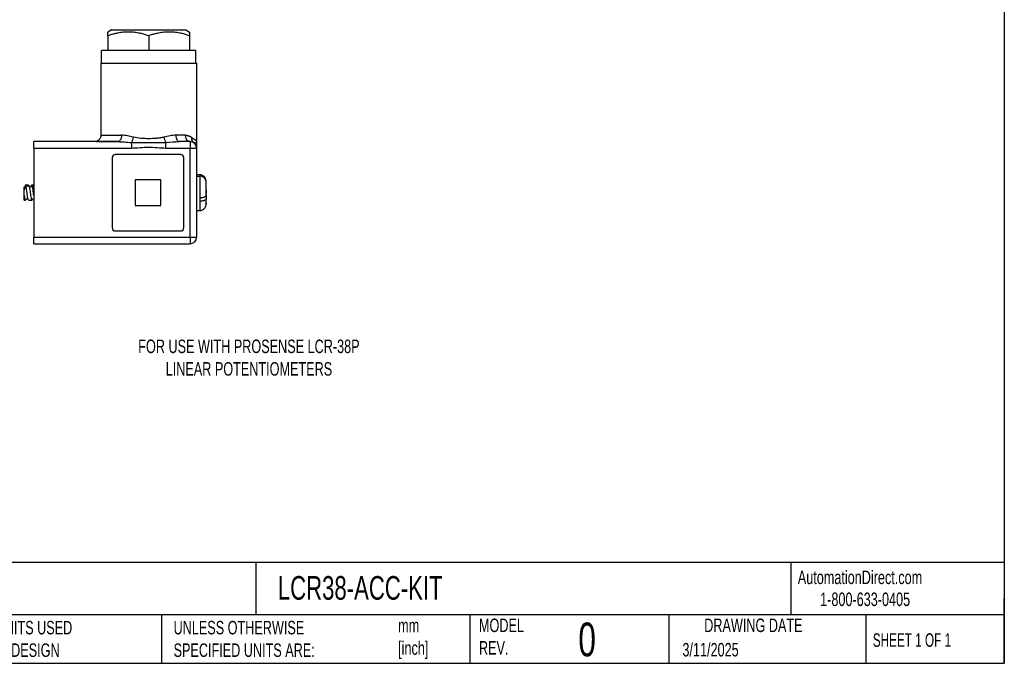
# Model space of a CAD drawing. Header units: millimetres. Extents: x 6 to 273, y 6 to 210.
# Tile 2 of 4: x 119 to 273, y 6 to 107. Entities that reach past the tile are written whole.
import ezdxf

# ---------------------------------------------------------------- set-up
doc = ezdxf.new("R2010")
doc.units = ezdxf.units.MM
doc.layers.add('DIMENSIONS', color=140, linetype='Continuous', lineweight=25)
doc.layers.add('TEXT', color=140, linetype='Continuous', lineweight=25)
doc.styles.add('SLDTEXTSTYLE0', font='TXT', dxfattribs={"width": 0.7})
doc.styles.add('SLDTEXTSTYLE1', font='TXT', dxfattribs={"width": 0.65})

msp = doc.modelspace()

# ---------------------------------------------------------------- linework, layer by layer
for p, q in [((133.14, 105.6), (132.57, 105.28)), ((133.14, 105.6), (144.8, 105.6)), ((144.8, 105.6), (145.37, 105.28)), ((132.57, 104.7), (132.57, 102.4)), ((138.97, 104.7), (138.97, 102.4)), ((145.37, 104.7), (145.37, 102.4)), ((132.57, 102.4), (131.58, 102.4)), ((131.58, 100.4), (131.58, 102.4)), ((138.97, 102.4), (132.57, 102.4)), ((145.37, 102.4), (138.97, 102.4)), ((146.36, 102.4), (145.37, 102.4)), ((146.36, 100.4), (146.36, 102.4)), ((131.47, 100.4), (131.47, 89.1)), ((131.47, 100.4), (146.47, 100.4)), ((146.47, 100.4), (146.47, 88.1)), ((120.97, 87.1), (120.97, 88.1)), ((134.15, 88.1), (120.97, 88.1)), ((131.47, 89.1), (134.72, 89.1)), ((141.66, 87.1), (141.66, 87.95)), ((144.71, 89.1), (143.23, 89.1)), ((145.47, 88.1), (143.79, 88.1)), ((145.47, 88.1), (145.47, 87.1)), ((120.97, 87.1), (136.28, 87.1)), ((120.97, 87.1), (120.97, 73.1)), ((141.66, 87.1), (145.47, 87.1)), ((145.47, 73.1), (145.47, 87.1)), ((145.47, 87.1), (146.47, 87.1)), ((146.11, 87.91), (146.04, 87.93)), ((146.47, 87.1), (146.47, 73.1)), ((133.27, 85.6), (133.27, 74.6)), ((143.97, 86.1), (133.77, 86.1)), ((144.47, 74.6), (144.47, 85.6)), ((136.87, 82.1), (136.87, 78.1)), ((140.87, 82.1), (136.87, 82.1)), ((140.87, 78.1), (140.87, 82.1)), ((146.97, 82.9), (146.47, 82.9)), ((146.47, 82.69), (146.97, 82.69)), ((146.97, 82.9), (146.97, 82.69)), ((146.97, 82.69), (146.97, 79.31)), ((120.16, 81.29), (119.66, 81.29)), ((119.72, 81.2), (120.22, 81.2)), ((120.16, 81.29), (120.22, 81.2)), ((120.97, 81.29), (120.66, 81.29)), ((120.72, 81.2), (120.97, 81.2)), ((147.97, 80.5), (147.97, 79.94)), ((119.47, 78.92), (119.47, 79.64)), ((119.47, 78.92), (119.66, 78.92)), ((119.72, 79.01), (119.75, 79.14)), ((120.16, 78.92), (120.66, 78.92)), ((120.72, 79.01), (120.75, 79.14)), ((146.97, 79.31), (146.97, 78.76)), ((146.97, 78.76), (146.97, 77.3)), ((147.97, 79.71), (147.97, 79.94)), ((147.97, 79.71), (147.97, 79.15)), ((136.87, 78.1), (140.87, 78.1)), ((146.47, 77.3), (146.97, 77.3)), ((133.77, 74.1), (143.97, 74.1)), ((145.47, 73.1), (120.97, 73.1)), ((120.97, 72.1), (120.97, 73.1)), ((145.47, 73.1), (145.47, 72.1)), ((146.47, 73.1), (145.47, 73.1)), ((120.97, 72.1), (145.47, 72.1))]:
    msp.add_line(p, q)
at = {"flags": 128}
for points in [[(134.72, 89.1), (134.71, 88.91), (134.67, 88.72), (134.62, 88.55), (134.55, 88.4), (134.47, 88.27), (134.37, 88.18), (134.26, 88.12), (134.15, 88.1)], [(143.23, 89.1), (143.24, 88.91), (143.27, 88.72), (143.32, 88.55), (143.39, 88.4), (143.48, 88.27), (143.58, 88.18), (143.68, 88.12), (143.79, 88.1)]]:
    msp.add_lwpolyline(points, dxfattribs=at)
for centre, radius, start, end in [((134.4, 89.14), 2.22, 327.7712, 351.2305), ((145.61, 89), 0.906, 173.4238, 261.3869), ((145.47, 87.1), 1, 0, 90), ((146.54, 88.61), 0.846, 170.2266, 233.6251), ((133.77, 85.6), 0.5, 90, 180), ((143.97, 85.6), 0.5, 0, 90), ((133.77, 74.6), 0.5, 180, 270), ((143.97, 74.6), 0.5, 270, 0), ((145.47, 73.1), 1, 270, 0)]:
    msp.add_arc(centre, radius, start, end)
for points, knots in [([(138.97, 104.7), (138.86, 104.74), (138.65, 104.81), (138.32, 104.9), (138.01, 104.99), (137.7, 105.06), (137.22, 105.16), (136.58, 105.25), (135.78, 105.29), (134.97, 105.25), (134.26, 105.15), (133.64, 105.02), (133.11, 104.88), (132.75, 104.76), (132.57, 104.7)], [0, 0, 0, 0, 0.052553, 0.103773, 0.153684, 0.202316, 0.249701, 0.376034, 0.499064, 0.622655, 0.749694, 0.829509, 0.9129, 1, 1, 1, 1]), ([(132.57, 104.7), (132.57, 104.74), (132.57, 104.81), (132.57, 104.91), (132.57, 105), (132.57, 105.07), (132.57, 105.13), (132.57, 105.19), (132.57, 105.23), (132.57, 105.25), (132.57, 105.27), (132.57, 105.27), (132.57, 105.28)], [0, 0, 0, 0, 0.108793, 0.215442, 0.320011, 0.422568, 0.523185, 0.621939, 0.71891, 0.814183, 0.907848, 1, 1, 1, 1]), ([(145.37, 104.7), (145.26, 104.74), (145.05, 104.81), (144.72, 104.9), (144.41, 104.99), (144.1, 105.06), (143.62, 105.16), (142.98, 105.25), (142.18, 105.29), (141.37, 105.25), (140.66, 105.15), (140.04, 105.02), (139.51, 104.88), (139.15, 104.76), (138.97, 104.7)], [0, 0, 0, 0, 0.0525535, 0.1037725, 0.1536838, 0.2023161, 0.2497006, 0.3760344, 0.4990644, 0.622655, 0.7496943, 0.8295093, 0.9128996, 1, 1, 1, 1]), ([(145.37, 105.28), (145.37, 105.28), (145.37, 105.27), (145.37, 105.26), (145.37, 105.23), (145.37, 105.2), (145.37, 105.16), (145.37, 105.11), (145.37, 105.05), (145.37, 104.97), (145.37, 104.89), (145.37, 104.8), (145.37, 104.74), (145.37, 104.7)], [0, 0, 0, 0, 0.083713, 0.16867, 0.254942, 0.342597, 0.431701, 0.522315, 0.614498, 0.708306, 0.803793, 0.901008, 1, 1, 1, 1]), ([(131.47, 89.1), (131.46, 88.98), (131.44, 88.78), (131.31, 88.55), (131.18, 88.39), (131.02, 88.26), (130.79, 88.14), (130.6, 88.12), (130.47, 88.1)], [0, 0, 0, 0, 0.239457, 0.368361, 0.5, 0.631639, 0.760543, 1, 1, 1, 1]), ([(130.8, 88.1), (130.95, 88.1), (131.14, 88.1), (131.6, 88.1), (131.87, 88.1), (132.76, 88.1), (133.45, 88.1), (134.15, 88.1)], [0, 0, 0, 0, 0.25, 0.25, 0.5, 0.5, 1, 1, 1, 1]), ([(134.15, 88.1), (134.48, 88.1), (134.83, 88.08), (135.54, 88.03), (135.9, 87.99), (136.28, 87.95)], [0, 0, 0, 0, 0.5, 0.5, 1, 1, 1, 1]), ([(136.6, 88.8), (136.27, 88.88), (135.94, 88.95), (135.31, 89.07), (135.01, 89.1), (134.72, 89.1)], [0, 0, 0, 0, 0.5, 0.5, 1, 1, 1, 1]), ([(136.28, 87.95), (136.28, 87.86), (136.28, 87.72), (136.28, 87.42), (136.28, 87.25), (136.28, 87.1)], [0, 0, 0, 0, 0.5, 0.5, 1, 1, 1, 1]), ([(141.66, 87.95), (141.57, 87.94), (141.38, 87.93), (141.08, 87.91), (140.76, 87.9), (140.43, 87.9), (140.08, 87.9), (139.72, 87.9), (139.35, 87.9), (138.89, 87.9), (138.37, 87.9), (137.8, 87.9), (137.25, 87.9), (136.75, 87.92), (136.43, 87.94), (136.28, 87.95)], [0, 0, 0, 0, 0.052792, 0.108682, 0.167544, 0.22924, 0.293612, 0.360472, 0.429604, 0.500683, 0.61279, 0.719652, 0.820299, 0.914007, 1, 1, 1, 1]), ([(138.97, 88.56), (138.57, 88.56), (138.16, 88.58), (137.37, 88.65), (136.98, 88.71), (136.6, 88.8)], [0, 0, 0, 0, 0.5, 0.5, 1, 1, 1, 1]), ([(141.35, 88.8), (141.16, 88.75), (140.96, 88.72), (140.57, 88.66), (140.37, 88.63), (139.78, 88.58), (139.38, 88.56), (138.97, 88.56)], [0, 0, 0, 0, 0.25, 0.25, 0.5, 0.5, 1, 1, 1, 1]), ([(143.23, 89.1), (142.93, 89.1), (142.63, 89.06), (142, 88.95), (141.68, 88.88), (141.35, 88.8)], [0, 0, 0, 0, 0.5, 0.5, 1, 1, 1, 1]), ([(141.35, 88.8), (141.38, 88.64), (141.43, 88.46), (141.54, 88.16), (141.6, 88.03), (141.66, 87.95)], [0, 0, 0, 0, 0.5, 0.5, 1, 1, 1, 1]), ([(144.71, 89.1), (144.75, 89.1), (144.82, 89.1), (144.94, 89.09), (145.06, 89.07), (145.17, 89.03), (145.28, 89), (145.39, 88.95), (145.5, 88.89), (145.61, 88.83), (145.67, 88.78), (145.71, 88.75)], [0, 0, 0, 0, 0.097193, 0.197469, 0.301022, 0.408031, 0.518655, 0.633038, 0.751313, 0.873598, 1, 1, 1, 1]), ([(145.71, 88.75), (145.73, 88.73), (145.78, 88.69), (145.86, 88.64), (145.95, 88.59), (146.03, 88.53), (146.12, 88.48), (146.2, 88.42), (146.28, 88.37), (146.35, 88.31), (146.41, 88.25), (146.46, 88.18), (146.47, 88.13), (146.47, 88.1)], [0, 0, 0, 0, 0.0511553, 0.1089654, 0.1734875, 0.2447623, 0.3228201, 0.4076837, 0.499371, 0.5894572, 0.7029237, 0.8397717, 1, 1, 1, 1]), ([(146.47, 88.1), (146.47, 88.08), (146.46, 88.03), (146.4, 87.96), (146.32, 87.9), (146.21, 87.87), (146.13, 87.9), (146.11, 87.91)], [0, 0, 0, 0, 0.2105421, 0.4229136, 0.638442, 0.8617613, 1, 1, 1, 1]), ([(146.47, 88.1), (146.47, 88.02), (146.47, 87.92), (146.47, 87.83), (146.47, 87.79), (146.47, 87.77), (146.47, 87.76), (146.47, 87.76), (146.47, 87.76), (146.47, 87.76), (146.47, 87.69), (146.47, 87.6), (146.47, 87.52), (146.47, 87.48), (146.47, 87.46), (146.47, 87.45), (146.47, 87.44), (146.47, 87.44), (146.47, 87.39), (146.47, 87.32), (146.47, 87.25), (146.47, 87.23), (146.47, 87.21), (146.47, 87.21), (146.47, 87.2), (146.47, 87.2), (146.47, 87.14), (146.47, 87.1), (146.47, 87.1)], [0, 0, 0, 0, 0.125, 0.1875, 0.21875, 0.234375, 0.242187, 0.246094, 0.246094, 0.25, 0.25, 0.375, 0.4375, 0.46875, 0.484375, 0.492187, 0.492187, 0.5, 0.5, 0.625, 0.6875, 0.71875, 0.734375, 0.742187, 0.742187, 0.75, 0.75, 1, 1, 1, 1]), ([(136.28, 87.1), (136.73, 87.1), (137.18, 87.14), (138.07, 87.21), (138.52, 87.24), (139.42, 87.24), (139.87, 87.21), (140.77, 87.14), (141.21, 87.1), (141.66, 87.1)], [0, 0, 0, 0, 0.25, 0.25, 0.5, 0.5, 0.75, 0.75, 1, 1, 1, 1]), ([(147.97, 81.77), (147.96, 81.91), (147.95, 82.13), (147.87, 82.35), (147.78, 82.5), (147.68, 82.61), (147.57, 82.71), (147.4, 82.81), (147.19, 82.89), (147.04, 82.9), (146.97, 82.9)], [0, 0, 0, 0, 0.282479, 0.421277, 0.544585, 0.60146, 0.657138, 0.769079, 0.884725, 1, 1, 1, 1]), ([(147.97, 81.77), (147.97, 81.88), (147.95, 81.99), (147.85, 82.22), (147.78, 82.33), (147.58, 82.51), (147.46, 82.58), (147.22, 82.67), (147.09, 82.69), (146.97, 82.69)], [0, 0, 0, 0, 0.25, 0.25, 0.5, 0.5, 0.75, 0.75, 1, 1, 1, 1]), ([(119.72, 81.2), (119.7, 81.26), (119.68, 81.29), (119.64, 81.29), (119.62, 81.25), (119.58, 81.14), (119.56, 81.05), (119.51, 80.82), (119.49, 80.68), (119.47, 80.54)], [0, 0, 0, 0, 0.25, 0.25, 0.5, 0.5, 0.75, 0.75, 1, 1, 1, 1]), ([(119.47, 79.64), (119.47, 79.64), (119.47, 79.64), (119.47, 79.66), (119.47, 79.68), (119.47, 79.7), (119.47, 79.75), (119.47, 79.86), (119.47, 80.09), (119.47, 80.42), (119.47, 80.76), (119.47, 80.99), (119.47, 81.07), (119.47, 81), (119.47, 80.83), (119.47, 80.67), (119.47, 80.6), (119.47, 80.57), (119.47, 80.55), (119.47, 80.54), (119.47, 80.54), (119.47, 80.54)], [0, 0, 0, 0, 0.0047906, 0.0106011, 0.0179497, 0.0239411, 0.0314395, 0.0628231, 0.1253699, 0.2492507, 0.3741758, 0.4990014, 0.6237882, 0.748638, 0.8739453, 0.9370356, 0.9686086, 0.9754662, 0.9812276, 0.9921956, 1, 1, 1, 1]), ([(120.16, 78.92), (120.14, 78.94), (120.1, 78.97), (120.04, 79.25), (119.97, 79.64), (119.91, 80.1), (119.85, 80.57), (119.79, 80.97), (119.74, 81.12), (119.72, 81.2)], [0, 0, 0, 0, 0.142747, 0.285239, 0.428498, 0.57099, 0.714249, 0.856741, 1, 1, 1, 1]), ([(120.22, 81.2), (120.24, 81.14), (120.26, 81.05), (120.3, 80.83), (120.33, 80.7), (120.36, 80.42), (120.39, 80.26), (120.43, 79.95), (120.45, 79.79), (120.49, 79.51), (120.51, 79.38), (120.55, 79.15), (120.58, 79.07), (120.61, 78.95), (120.64, 78.92), (120.68, 78.92), (120.7, 78.95), (120.72, 79.01)], [0, 0, 0, 0, 0.125, 0.125, 0.25, 0.25, 0.375, 0.375, 0.5, 0.5, 0.625, 0.625, 0.75, 0.75, 0.875, 0.875, 1, 1, 1, 1]), ([(120.56, 81.08), (120.56, 81.09), (120.56, 81.09), (120.55, 81.08), (120.51, 81.06), (120.44, 81.03), (120.34, 81.05), (120.3, 81.07), (120.27, 81.08), (120.27, 81.08), (120.27, 81.07)], [0, 0, 0, 0, 0.059195, 0.169647, 0.273837, 0.47556, 0.673457, 0.771566, 0.874177, 1, 1, 1, 1]), ([(120.72, 81.2), (120.7, 81.24), (120.66, 81.32), (120.61, 81.26), (120.58, 81.13), (120.57, 81.09)], [0, 0, 0, 0, 0.40927, 0.820743, 1, 1, 1, 1]), ([(120.97, 79.66), (120.95, 79.81), (120.91, 80.11), (120.85, 80.57), (120.79, 80.97), (120.74, 81.12), (120.72, 81.2)], [0, 0, 0, 0, 0.2431304, 0.4958712, 0.7472592, 1, 1, 1, 1]), ([(147.97, 79.7), (147.97, 79.89), (147.97, 80.1), (147.97, 80.53), (147.97, 80.74), (147.97, 81.13), (147.97, 81.3), (147.97, 81.59), (147.97, 81.69), (147.97, 81.77)], [0, 0, 0, 0, 0.25, 0.25, 0.5, 0.5, 0.75, 0.75, 1, 1, 1, 1]), ([(119.47, 79.64), (119.49, 79.5), (119.51, 79.37), (119.55, 79.15), (119.58, 79.06), (119.62, 78.95), (119.64, 78.92), (119.68, 78.92), (119.7, 78.95), (119.72, 79.01)], [0, 0, 0, 0, 0.25, 0.25, 0.5, 0.5, 0.75, 0.75, 1, 1, 1, 1]), ([(119.77, 79.14), (119.77, 79.13), (119.77, 79.13), (119.79, 79.14), (119.83, 79.15), (119.89, 79.17), (119.96, 79.16), (120.02, 79.14), (120.04, 79.13), (120.04, 79.13), (120.04, 79.14)], [0, 0, 0, 0, 0.017651, 0.196349, 0.345056, 0.481063, 0.607352, 0.7185, 0.875755, 1, 1, 1, 1]), ([(120.77, 79.13), (120.77, 79.13), (120.77, 79.12), (120.8, 79.14), (120.86, 79.17), (120.91, 79.17), (120.94, 79.17), (120.95, 79.16), (120.95, 79.16)], [0, 0, 0, 0, 0.192124, 0.464197, 0.704961, 0.910222, 0.992323, 1, 1, 1, 1]), ([(146.97, 79.31), (147, 79.31), (147.07, 79.32), (147.17, 79.32), (147.27, 79.33), (147.36, 79.34), (147.45, 79.36), (147.53, 79.38), (147.61, 79.4), (147.71, 79.44), (147.81, 79.49), (147.91, 79.56), (147.96, 79.63), (147.97, 79.68), (147.97, 79.7)], [0, 0, 0, 0, 0.0624787, 0.1256873, 0.1892718, 0.2528632, 0.3160892, 0.378587, 0.4400152, 0.5000633, 0.6289498, 0.7568026, 0.8811679, 1, 1, 1, 1]), ([(147.97, 79.15), (147.97, 79.13), (147.97, 79.11), (147.96, 79.07), (147.93, 79.04), (147.9, 79), (147.86, 78.97), (147.81, 78.93), (147.75, 78.9), (147.66, 78.86), (147.54, 78.82), (147.36, 78.79), (147.17, 78.76), (147.04, 78.76), (146.97, 78.76)], [0, 0, 0, 0, 0.059275, 0.119998, 0.181941, 0.244847, 0.308427, 0.372372, 0.43636, 0.500067, 0.621784, 0.747554, 0.874595, 1, 1, 1, 1]), ([(147.97, 78.44), (147.97, 78.34), (147.97, 78.3), (147.97, 78.31), (147.97, 78.37), (147.97, 78.54), (147.97, 78.65), (147.97, 78.89), (147.97, 79.02), (147.97, 79.15)], [0, 0, 0, 0, 0.25, 0.25, 0.5, 0.5, 0.75, 0.75, 1, 1, 1, 1]), ([(146.97, 77.3), (147.05, 77.31), (147.2, 77.32), (147.41, 77.4), (147.6, 77.52), (147.8, 77.73), (147.95, 78.05), (147.96, 78.31), (147.97, 78.44)], [0, 0, 0, 0, 0.121445, 0.246956, 0.374933, 0.503532, 0.755876, 1, 1, 1, 1])]:
    msp.add_open_spline(points, degree=3, knots=knots)
for points in [[(141.66, 87.95), (142.42, 88.03), (143.12, 88.1), (143.79, 88.1)], [(145.47, 88.1), (144.98, 88.1), (144.42, 88.1), (143.79, 88.1)]]:
    msp.add_open_spline(points, degree=3)
at = {"layer": 'TEXT'}
for p, q in [((273.05, 209.55), (273.05, 6.35)), ((273.05, 22.13), (6.35, 22.13)), ((155.76, 22.13), (155.76, 13.97)), ((239.58, 22.13), (239.58, 13.97)), ((273.05, 6.35), (273.05, 16.51)), ((273.05, 13.97), (6.35, 13.97)), ((141, 13.97), (141, 6.35)), ((189.3, 13.97), (189.3, 6.35)), ((220.47, 13.97), (220.47, 6.35)), ((251.35, 13.97), (251.35, 6.35)), ((6.35, 6.35), (273.05, 6.35))]:
    msp.add_line(p, q, dxfattribs=at)

# ---------------------------------------------------------------- texts
at = {"color": 179, "linetype": 'Continuous', "lineweight": 18, "char_height": 2.1167, "attachment_point": 1, "style": 'SLDTEXTSTYLE0'}
for s, insert in [('AutomationDirect.com', (240.69, 20.88)), ('1-800-633-0405', (244.19, 17.44))]:
    msp.add_mtext(s, dxfattribs=dict(at, insert=insert))
at = {"layer": 'DIMENSIONS', "insert": (154.68, 57.08), "char_height": 2.1167, "attachment_point": 2, "style": 'SLDTEXTSTYLE0'}
msp.add_mtext('FOR USE WITH PROSENSE LCR-38P ^JLINEAR POTENTIOMETERS', dxfattribs=at)
at = {"layer": 'TEXT'}
for s, insert, char_height, attachment_point, style in [('LCR38-ACC-KIT', (159.21, 20.02), 3.7042, 1, 'SLDTEXTSTYLE0'), ('METRIC UNITS USED ^JFOR PART DESIGN', (106.85, 13), 2.1167, 1, 'SLDTEXTSTYLE0'), ('UNLESS OTHERWISE ^JSPECIFIED UNITS ARE:', (142.87, 13), 2.1167, 1, 'SLDTEXTSTYLE0'), ('mm^J[inch]', (178.06, 13.33), 2.117, 1, 'SLDTEXTSTYLE0'), ('MODEL ^JREV.', (190.73, 13.36), 2.1167, 1, 'SLDTEXTSTYLE0'), ('0', (206.3, 12.73), 5.29, 1, 'SLDTEXTSTYLE0'), ('DRAWING DATE', (233.73, 13.36), 2.1167, 2, 'SLDTEXTSTYLE0'), ('SHEET 1 OF 1', (252.44, 11.05), 2.1167, 1, 'SLDTEXTSTYLE1'), ('3/11/2025', (222.61, 9.54), 2.117, 1, 'SLDTEXTSTYLE0')]:
    msp.add_mtext(s, dxfattribs=dict(at, insert=insert, char_height=char_height, attachment_point=attachment_point, style=style))

doc.saveas('drawing.dxf')
